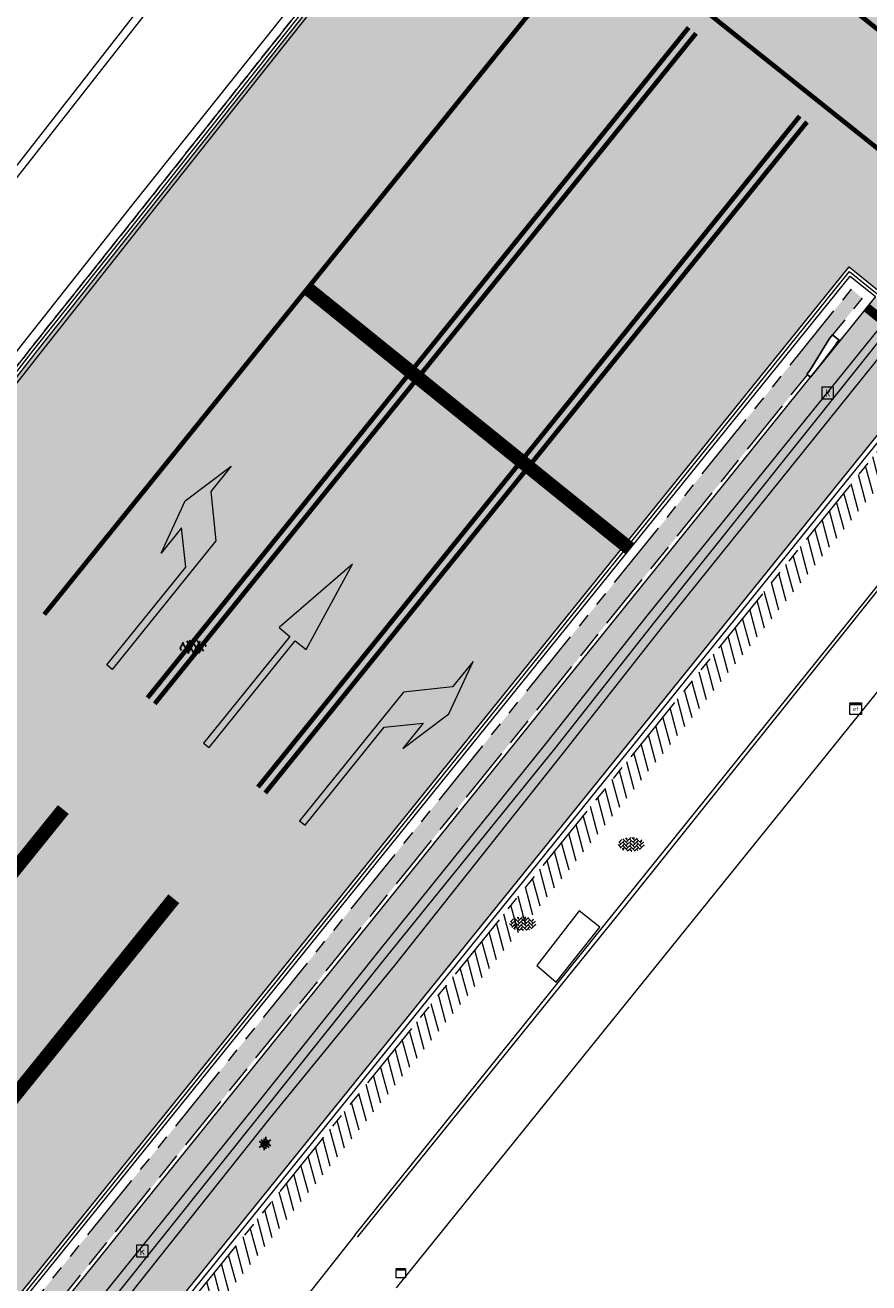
# Model space of a CAD drawing. Header units: metres. Extents: x 187916 to 189411, y 333285 to 334910.
# Tile 71 of 256: x 188356 to 188374, y 334377 to 334404. Entities that reach past the tile are written whole.
import ezdxf
from ezdxf.enums import TextEntityAlignment as Align

# ---------------------------------------------------------------- set-up
doc = ezdxf.new("R2010")
doc.units = ezdxf.units.M
for name, pattern in [('DASHED2', [0.375, 0.25, -0.125]), ('VH-OPSLUITBAND_100X200', [16, 8, -2, 4, -2]), ('VH-TROTTOIRBAND_180-200', [20, 10, -2, 2, -2, 2, -2]), ('VW-1-3_STREEP', [4, 1, -3]), ('VW-5050_STREEP', [1, 0.5, -0.5])]:
    doc.linetypes.add(name, pattern=pattern)
for name, color, linetype, lineweight in [('B-ME-IE-MEUBILAIR_WEGMEUBILAIR-S', 253, 'Continuous', 18), ('B-ME-IE-MEUBILAIR_WEGMEUBILAIR_LICHTMAST-S', 253, 'Continuous', 25), ('B-ME-IE-MEUBILAIR_WEGMEUBILAIR_ZITBANK-G', 253, 'Continuous', 18), ('B-ME-KL-ET_KAST-G', 253, 'Continuous', 18), ('B-ME-OG-BEBOUWING_HOOFDGEBOUW-G', 253, 'Continuous', 18), ('B-ME-RI-HWA_KOLK-S', 253, 'Continuous', 25), ('B-ME-VH-KANTOPSLUITING_ACHTERKANTBAND-G', 253, 'Continuous', 18), ('B-ME-VH-VERHARDING_ASFALT-G', 253, 'Continuous', 18), ('B-ME-VH-VERHARDING_ASFALT-S', 253, 'Continuous', 25), ('B-ME-VH-VERHARDING_BETONSTRAATSTEEN-G', 253, 'Continuous', 18), ('B-ME-VH-VERHARDING_BETONSTRAATSTEEN-S', 253, 'Continuous', 25), ('B-WE-VW-MARKERING_DWARS_STOPSTREEP_030-G', 251, 'Continuous', 0), ('N-WE-VH-HERSTRATEN-A-200', 252, 'Continuous', 18), ('N-WE-VH-KANTOPSLUITING_OPSLUITBAND_80X200-G', 30, 'VH-OPSLUITBAND_100X200', 15), ('N-WE-VH-KANTOPSLUITING_RIJWIELPADBAND_4-12 200-G', 94, 'VH-TROTTOIRBAND_180-200', 15), ('N-WE-VH-KANTOPSLUITING_TROTTOIRBAND_180 200-G', 251, 'VH-TROTTOIRBAND_180-200', 15), ('N-WE-VH-KANTOPSLUITING_VERLOOPBAND-S', 251, 'Continuous', 25), ('N-WE-VH-KANTOPSLUITING_VERLOOPBAND_TBV TEKENING-G', 10, 'Continuous', 25), ('N-WE-VH-KANTOPSLUITING_VOORKANTBAND-G', 7, 'Continuous', 15), ('N-WE-VH-KANTVERHARDING_STREKLAAG_BSS-G', 60, 'Continuous', 18), ('N-WE-VH-KANTVERHARDING_STREKLAAG_SBS-G', 130, 'Continuous', 18), ('N-WE-VH-VERHARDING_ASFALT_RIJWEG-A', 251, 'Continuous', 18), ('N-WE-VH-VERHARDING_BETONSTRAATSTEEN-ROOD-A', 11, 'Continuous', 18), ('N-WE-VW-MARKERING_DWARS_STOPSTREEP_020-G', 251, 'Continuous', 0), ('N-WE-VW-MARKERING_LANGS_STREEP-G', 251, 'Continuous', 0), ('N-WE-VW-MARKERING_LANGS_STREEP_050050-G', 251, 'VW-5050_STREEP', 0), ('N-WE-VW-MARKERING_LANGS_STREEP_13-G', 251, 'VW-1-3_STREEP', 0), ('N-WE-VW-MARKERING_PIJL-S', 251, 'Continuous', 0)]:
    doc.layers.add(name, color=color, linetype=linetype, lineweight=lineweight)
doc.layers.add('N-WE-VH-MATERIAALSCHEIDING-G', color=7, linetype='DASHED2')
doc.layers.add('N-WE-VH-VERHARDING_PRINTBETON-A', color=251, linetype='Continuous')
doc.styles.add('NLCS-ISO', font='NLCS-ISO.ttf')

# ---------------------------------------------------------------- blocks, each defined once
blk = doc.blocks.new('SRI-KOLK-SO')
at = {"color": 0, "linetype": 'ByBlock', "lineweight": 18}
blk.add_lwpolyline([(-1.125, -1.125), (1.125, -1.125), (1.125, 1.125), (-1.125, 1.125)], close=True, dxfattribs=at)
at = {"color": 0, "linetype": 'ByBlock', "lineweight": 18, "style": 'NLCS-ISO'}
blk.add_text('k', height=1.5, dxfattribs=at).set_placement((0, 0), align=Align.MIDDLE_CENTER)
blk = doc.blocks.new('B-SIE-WEG_LICHTMAST-SO')
at = {"ltscale": 0.1}
for p, q in [((-1.1, 0.63), (-2.19, 1.27)), ((0, 1.27), (0, 2.53)), ((1.1, 0.63), (2.19, 1.27)), ((-1.1, -0.63), (-2.19, -1.27)), ((0, -1.27), (0, -2.53)), ((1.1, -0.63), (2.19, -1.27))]:
    blk.add_line(p, q, dxfattribs=at)
at = {"flags": 128}
for points in [[(-1.16, 0.5), (1.16, 0.5)], [(-1.16, -0.5), (1.16, -0.5)]]:
    blk.add_lwpolyline(points, dxfattribs=at)
at = {"ltscale": 0.1}
blk.add_circle((0, 0), 1.27, dxfattribs=at)
at = {"style": 'NLCS-ISO'}
blk.add_attdef('TYPE', text='', height=1.8, dxfattribs=at).set_placement((0, 2.53), align=Align.BOTTOM_CENTER)
blk = doc.blocks.new('SVH-BSS_KEIFORMAAT_KEPER-SO')
at = {"ltscale": 0.1}
for p, q in [((-5.34, 0.88), (-4.45, 0)), ((-5.2, 0.74), (-4.03, 1.91)), ((-5.2, -0.74), (-2.97, 1.48)), ((-4.81, -1.84), (-2.97, 0)), ((-4.56, 1.6), (-4.45, 1.48)), ((-3.71, 0.74), (-1.48, -1.48)), ((-3.6, 2.11), (-1.48, 0)), ((-2.48, 2.48), (-1.48, 1.48)), ((-2.23, 0.74), (-0.21, 2.76)), ((-2.23, 2.23), (-1.85, 2.61)), ((-2.23, -0.74), (0, 1.48)), ((-2.23, -2.23), (0, 0)), ((-0.74, 2.23), (1.48, 0)), ((-0.74, 0.74), (1.48, -1.48)), ((0.22, 2.75), (1.48, 1.48)), ((0.74, 2.23), (1.2, 2.68)), ((0.74, 0.74), (2.45, 2.45)), ((0.74, -0.74), (2.97, 1.48)), ((0.74, -2.23), (2.97, 0)), ((2.23, 2.23), (4.45, 0)), ((2.23, 0.74), (4.45, -1.48)), ((3.71, 0.74), (4.5, 1.53)), ((3.71, -0.74), (5.25, 0.79)), ((4.22, 1.72), (4.45, 1.48)), ((5.2, 0.74), (5.39, 0.55)), ((-5.73, -0.2), (-4.45, -1.48)), ((-3.89, -2.41), (-2.97, -1.48)), ((-3.71, -0.74), (-1.48, -2.97)), ((-3.71, -2.23), (-3.27, -2.67)), ((-1.59, -3.08), (0, -1.48)), ((-0.74, -0.74), (1.48, -2.97)), ((-0.74, -2.23), (0.21, -3.18)), ((-0.22, -3.19), (0, -2.97)), ((1.36, -3.09), (2.97, -1.48)), ((2.23, -0.74), (3.84, -2.36)), ((2.23, -2.23), (2.78, -2.78)), ((3.71, -2.23), (5.57, -0.37)), ((5.2, -0.74), (5.41, -0.95))]:
    blk.add_line(p, q, dxfattribs=at)
at = {"style": 'NLCS-ISO'}
blk.add_attdef('FORMAAT', text='', height=1.8, dxfattribs=at).set_placement((-5.83, -0.22), align=Align.MIDDLE_RIGHT)
blk.add_attdef('KLEUR', text='', height=1.8, dxfattribs=at).set_placement((5.82, -0.22), align=Align.MIDDLE_LEFT)
at = {"style": 'NLCS-ISO', "flags": 1}
blk.add_attdef('FUNCTIE', text='', height=1.8, dxfattribs=at).set_placement((0.12, -3.58), align=Align.MIDDLE_CENTER)
blk = doc.blocks.new('SKL-ET_KAST_ELEKTRA-SO')
at = {"color": 0, "linetype": 'ByBlock', "lineweight": 18}
for points in [[(-2, 2), (2, 2), (2, 1.68), (-2, 1.68)], [(-2, 1.52), (2, 1.52), (2, -2), (-2, -2)]]:
    blk.add_lwpolyline(points, close=True, dxfattribs=at)
at = {"color": 0, "linetype": 'ByBlock', "lineweight": 18, "style": 'NLCS-ISO'}
blk.add_text('et', height=1.5, dxfattribs=at).set_placement((0, 0), align=Align.MIDDLE_CENTER)
blk = doc.blocks.new('SVH-ASFALT-SO')
at = {"ltscale": 0.1}
for p, q in [((-1.91, 0.69), (0.95, 5.64)), ((0, 0), (3.27, 5.66)), ((4.87, 0.12), (1.65, 5.7)), ((6.7, 0.95), (4.04, 5.55)), ((-2.72, 1.26), (-3.45, 2.54)), ((-3.36, 2.17), (-1.83, 4.83)), ((0.36, -0.07), (-2.31, 4.55)), ((2.75, -0.22), (-0.47, 5.37)), ((2.18, -0.23), (5.32, 5.22)), ((4.66, 0.07), (7.07, 4.25)), ((7.83, 2.99), (7.15, 4.18))]:
    blk.add_line(p, q, dxfattribs=at)
at = {"style": 'NLCS-ISO'}
blk.add_attdef('KLEUR', text='', height=1.8, dxfattribs=at).set_placement((9.49, 2.74), align=Align.MIDDLE_LEFT)
at = {"style": 'NLCS-ISO', "flags": 1}
blk.add_attdef('FUNCTIE', text='', height=1.8, dxfattribs=at).set_placement((0.12, -3.58), align=Align.MIDDLE_CENTER)
blk = doc.blocks.new('SIE-MEUBILAIR_KAST-SO')
for points in [[(-1, 1), (1, 1), (1, 0.84), (-1, 0.84)], [(-1, 0.76), (1, 0.76), (1, -1), (-1, -1)]]:
    blk.add_lwpolyline(points, close=True)
blk = doc.blocks.new('DTM')
at = {"layer": 'B-ME-IE-MEUBILAIR_WEGMEUBILAIR_ZITBANK-G', "ltscale": 0.2, "flags": 128}
blk.add_lwpolyline([(188366.84, 334383.359), (188367.254, 334383), (188368.191, 334384.178), (188367.746, 334384.528), (188366.84, 334383.359)], dxfattribs=at)
at = {"layer": 'B-ME-OG-BEBOUWING_HOOFDGEBOUW-G', "ltscale": 0.2, "flags": 128}
blk.add_lwpolyline([(188420.36, 334357.369), (188422.499, 334360.138), (188422.848, 334362.638), (188422.216, 334363.409), (188420.7, 334364.689), (188412.34, 334371.489), (188412.421, 334371.596), (188412.658, 334371.897), (188400.217, 334381.928), (188392.607, 334388.066), (188392.375, 334387.778), (188392.269, 334387.649), (188383.87, 334394.426), (188382.256, 334395.736), (188381.447, 334396.14), (188379.758, 334395.927), (188379.133, 334395.297), (188377.757, 334393.711), (188373.382, 334388.279), (188363.819, 334376.436)], dxfattribs=at)
at = {"layer": 'B-ME-VH-KANTOPSLUITING_ACHTERKANTBAND-G', "ltscale": 0.2, "flags": 128}
for points in [[(188365.59, 334413.264), (188353.638, 334397.943)], [(188350.068, 334389.411), (188349.758, 334389.668), (188352.512, 334393.234), (188352.872, 334392.954), (188355.812, 334396.73), (188358.182, 334399.726), (188363.107, 334405.897), (188367.545, 334411.396), (188367.573, 334411.695), (188367.312, 334411.576), (188367.175, 334411.697)], [(188383.945, 334399.729), (188381.826, 334400.824), (188379.604, 334400.714), (188377.456, 334399.834), (188377.695, 334399.502), (188376.57, 334398.639), (188376.301, 334398.945), (188375.759, 334398.375), (188375.1, 334397.556), (188369.531, 334390.627), (188367.406, 334387.926), (188363.774, 334383.353), (188361.096, 334380.074), (188356.995, 334374.912), (188350.696, 334367.05), (188343.624, 334358.194), (188337.974, 334351.163), (188332.284, 334344.052), (188328.738, 334339.477), (188329.064, 334339.199), (188326.712, 334336.069), (188326.331, 334336.326), (188325.459, 334335.149), (188321.595, 334329.891)], [(188362.989, 334377.52), (188368.575, 334384.435), (188375.311, 334392.847), (188377.508, 334395.595), (188377.45, 334395.639)]]:
    blk.add_lwpolyline(points, dxfattribs=at)
at = {"layer": 'B-ME-VH-VERHARDING_ASFALT-G', "ltscale": 0.2, "flags": 128}
for points in [[(188350.434, 334389.154), (188353.179, 334392.692), (188356.139, 334396.464), (188358.522, 334399.469), (188363.419, 334405.654), (188367.849, 334411.145), (188367.882, 334412.017), (188367.68, 334412.341), (188366.289, 334413.467), (188370.288, 334418.472), (188371.455, 334420.619), (188371.918, 334423.713), (188371.369, 334426.281), (188370.324, 334428.234), (188369.552, 334429.556), (188367.924, 334432.088), (188365.831, 334434.904), (188362.424, 334438.566)], [(188384.194, 334399.995), (188381.88, 334401.175), (188379.499, 334401.039), (188377.28, 334400.133), (188376.046, 334399.221), (188375.491, 334398.655), (188369.227, 334390.906), (188367.022, 334388.116), (188363.442, 334383.673), (188360.791, 334380.344), (188356.589, 334375.126), (188350.339, 334367.289), (188343.244, 334358.401), (188337.609, 334351.408), (188331.947, 334344.296), (188328.371, 334339.715), (188325.987, 334336.569), (188325.137, 334335.409)]]:
    blk.add_lwpolyline(points, dxfattribs=at)
at = {"layer": 'B-ME-VH-VERHARDING_BETONSTRAATSTEEN-G', "ltscale": 0.2, "flags": 128}
for points in [[(188365.755, 334413.146), (188353.752, 334397.846)], [(188350.232, 334389.268), (188353.025, 334392.825), (188355.975, 334396.617), (188358.369, 334399.623), (188363.237, 334405.759), (188367.673, 334411.289), (188367.723, 334411.84), (188367.175, 334411.697)], [(188384.102, 334399.864), (188381.86, 334401.035), (188379.526, 334400.902), (188377.359, 334400.014), (188376.152, 334399.081), (188375.597, 334398.541), (188369.373, 334390.743), (188367.216, 334388.011), (188363.601, 334383.544), (188360.938, 334380.206), (188356.783, 334375.01), (188350.513, 334367.156), (188343.441, 334358.309), (188337.837, 334351.314), (188332.123, 334344.162), (188328.543, 334339.591), (188326.194, 334336.452), (188325.294, 334335.277), (188321.437, 334330.037), (188317.44, 334324.59), (188312.276, 334317.185), (188307.667, 334310.612), (188303.603, 334304.753)], [(188362.932, 334377.57), (188368.502, 334384.495), (188375.254, 334392.879), (188377.45, 334395.639), (188375.1, 334397.556)], [(188362.932, 334377.57), (188359.337, 334373.014), (188352.992, 334365.14), (188345.956, 334356.433), (188340.901, 334350.285), (188334.579, 334342.213), (188331.045, 334337.696), (188334.726, 334334.219)]]:
    blk.add_lwpolyline(points, dxfattribs=at)
at = {"layer": 'B-ME-IE-MEUBILAIR_WEGMEUBILAIR-S', "xscale": 0.1, "yscale": 0.1, "zscale": 0.1}
blk.add_blockref('SIE-MEUBILAIR_KAST-SO', (188363.918, 334376.749), dxfattribs=at)
at = {"layer": 'B-ME-IE-MEUBILAIR_WEGMEUBILAIR_LICHTMAST-S', "xscale": 0.05, "yscale": 0.05, "zscale": 0.05}
for p in [(188360.981, 334379.515), (188361.016, 334379.549)]:
    blk.add_blockref('B-SIE-WEG_LICHTMAST-SO', p, dxfattribs=at)
at = {"layer": 'B-ME-KL-ET_KAST-G', "xscale": 0.0625, "yscale": 0.0625, "zscale": 0.0625}
blk.add_blockref('SKL-ET_KAST_ELEKTRA-SO', (188373.686, 334388.871), dxfattribs=at)
at = {"layer": 'B-ME-RI-HWA_KOLK-S', "xscale": 0.11, "yscale": 0.11, "zscale": 0.11}
for p in [(188373.085, 334395.654), (188358.363, 334377.225)]:
    blk.add_blockref('SRI-KOLK-SO', p, dxfattribs=at)
at = {"layer": 'B-ME-VH-VERHARDING_ASFALT-S', "xscale": 0.05, "yscale": 0.05, "zscale": 0.05}
blk.add_blockref('SVH-ASFALT-SO', (188359.343, 334390.061), dxfattribs=at)
at = {"layer": 'B-ME-VH-VERHARDING_BETONSTRAATSTEEN-S', "xscale": 0.05, "yscale": 0.05, "zscale": 0.05}
for p in [(188368.867, 334385.969), (188366.538, 334384.266)]:
    blk.add_blockref('SVH-BSS_KEIFORMAAT_KEPER-SO', p, dxfattribs=at)
blk = doc.blocks.new('SVH-VERLOOPBAND_OPSLUITBAND 100X250 HD_TROTTOIRBAND 180 200X250 HD_L1000-MM')
at = {"linetype": 'Continuous', "lineweight": 0}
blk.add_lwpolyline([(0, 100), (100, 100), (900, 200), (1000, 200), (1000, 0), (0, 0)], close=True, dxfattribs=at)
blk.add_lwpolyline([(900, 20), (1000, 20), (900, 20), (100, 0)], dxfattribs=at)
blk = doc.blocks.new('ontwerp Wilhelmina- & Engelenkampstraat')
at = {"layer": 'N-WE-VH-HERSTRATEN-A-200'}
h = blk.add_hatch(dxfattribs=at)
h.set_pattern_fill('AVH-HERSTRATEN-SO', color=256, scale=0.2, angle=45, pattern_type=2)
h.set_pattern_definition([(105, (188105.68291, 334536.56465), (-0.19318517, -0.05176381), [])])
h.paths.add_polyline_path([(188376.462, 334396.467), (188376.141, 334396.736), (188376.078, 334396.659), (188375.513, 334396.086), (188375.45, 334396.009), (188340.088, 334352.215), (188335.321, 334346.142, -0.018589), (188332.818, 334343.185), (188325.496, 334335.163, 0.026326), (188324.169, 334333.546), (188322.076, 334330.702), (188321.615, 334329.924), (188321.94, 334329.674), (188324.572, 334333.25, -0.026326), (188325.865, 334334.826), (188333.187, 334342.848, 0.018589), (188335.715, 334345.833), (188340.479, 334351.904)])
at = {"layer": 'N-WE-VH-VERHARDING_ASFALT_RIJWEG-A', "transparency": 33554610}
h = blk.add_hatch(color=256, dxfattribs=at)
h.dxf.hatch_style = 1
edge = h.paths.add_edge_path()
edge.add_line((188319.448, 334344.532), (188319.709, 334344.905))
edge.add_line((188319.709, 334344.905), (188320.05, 334345.258))
edge.add_line((188320.05, 334345.258), (188320.526, 334345.41))
edge.add_line((188320.526, 334345.41), (188320.936, 334345.385))
edge.add_line((188320.936, 334345.385), (188321.287, 334345.208))
edge.add_line((188321.287, 334345.208), (188321.745, 334344.897))
edge.add_line((188321.745, 334344.897), (188322.045, 334344.517))
edge.add_line((188322.045, 334344.517), (188322.191, 334344.154))
edge.add_line((188322.191, 334344.154), (188322.177, 334343.688))
edge.add_line((188322.177, 334343.688), (188321.989, 334343.297))
edge.add_line((188321.989, 334343.297), (188319.084, 334339.177))
edge.add_line((188319.084, 334339.177), (188318.234, 334337.94))
edge.add_line((188318.234, 334337.94), (188320.555, 334336.311))
edge.add_line((188320.555, 334336.311), (188321.131, 334337.132))
edge.add_line((188321.131, 334337.132), (188323.48, 334340.229))
edge.add_arc((188335.544, 334331.082), 15.14, 125.2659, 142.8274, ccw=False)
edge.add_line((188326.802, 334343.443), (188331.556, 334346.804))
edge.add_arc((188325.863, 334354.855), 9.86, 305.2659, 321.8722)
edge.add_line((188333.619, 334348.767), (188337.772, 334354.059))
edge.add_line((188337.772, 334354.059), (188373.543, 334398.358))
edge.add_line((188373.543, 334398.358), (188374.196, 334397.83))
edge.add_line((188374.196, 334397.83), (188375.676, 334399.688))
edge.add_line((188375.676, 334399.688), (188376.727, 334401.408))
edge.add_line((188376.727, 334401.408), (188377.397, 334402.641))
edge.add_line((188377.397, 334402.641), (188387.326, 334419.705))
edge.add_line((188387.326, 334419.705), (188389.489, 334423.249))
edge.add_line((188389.489, 334423.249), (188397.691, 334433.076))
edge.add_line((188397.691, 334433.076), (188407.772, 334444.925))
edge.add_line((188407.772, 334444.925), (188413.951, 334452.15))
edge.add_line((188413.951, 334452.15), (188416.043, 334454.594))
edge.add_line((188416.043, 334454.594), (188409.54, 334460.11))
edge.add_line((188409.54, 334460.11), (188407.378, 334457.756))
edge.add_line((188407.378, 334457.756), (188404.785, 334454.932))
edge.add_line((188404.785, 334454.932), (188400.57, 334450.836))
edge.add_line((188400.57, 334450.836), (188401.136, 334450.36))
edge.add_line((188401.136, 334450.36), (188396.137, 334444.767))
edge.add_line((188396.137, 334444.767), (188390.585, 334438.589))
edge.add_line((188390.585, 334438.589), (188390.475, 334438.682))
edge.add_line((188390.475, 334438.682), (188371.104, 334415.333))
edge.add_line((188371.104, 334415.333), (188370.465, 334414.564))
edge.add_line((188370.465, 334414.564), (188367.736, 334412.295))
edge.add_line((188367.736, 334412.295), (188367.512, 334412.056))
edge.add_arc((188367.517, 334411.599), 0.457, -34.937, 90.7062, ccw=False)
edge.add_line((188367.892, 334411.338), (188367.782, 334411.201))
edge.add_line((188367.782, 334411.201), (188363.346, 334405.672))
edge.add_line((188363.346, 334405.672), (188358.479, 334399.536))
edge.add_line((188358.479, 334399.536), (188356.085, 334396.53))
edge.add_line((188356.085, 334396.53), (188353.135, 334392.739))
edge.add_line((188353.135, 334392.739), (188350.342, 334389.182))
edge.add_line((188350.342, 334389.182), (188345.473, 334382.91))
edge.add_line((188345.473, 334382.91), (188339.307, 334374.972))
edge.add_line((188339.307, 334374.972), (188334.57, 334368.751))
edge.add_line((188334.57, 334368.751), (188331.456, 334364.676))
edge.add_line((188331.456, 334364.676), (188327.427, 334359.409))
edge.add_line((188327.427, 334359.409), (188321.849, 334352.099))
edge.add_line((188321.849, 334352.099), (188319.292, 334348.775))
edge.add_line((188319.292, 334348.775), (188317.276, 334346.083))
edge.add_line((188317.276, 334346.083), (188319.448, 334344.532))
at = {"layer": 'N-WE-VH-VERHARDING_BETONSTRAATSTEEN-ROOD-A', "transparency": 33554610}
h = blk.add_hatch(color=11, dxfattribs=at)
h.dxf.hatch_style = 1
edge = h.paths.add_edge_path()
edge.add_line((188375.547, 334396.559), (188374.108, 334397.721))
edge.add_line((188374.108, 334397.721), (188338.43, 334353.535))
edge.add_line((188338.43, 334353.535), (188333.654, 334347.451))
edge.add_arc((188294.322, 334378.321), 50, 317.6124, 321.8722, ccw=False)
edge.add_line((188331.252, 334344.614), (188325.417, 334338.221))
edge.add_arc((188341.558, 334323.286), 21.991, 137.221, 143.4378)
edge.add_line((188323.894, 334336.386), (188322.714, 334334.795))
edge.add_line((188322.714, 334334.795), (188319.97, 334331.096))
edge.add_line((188319.97, 334331.096), (188321.348, 334330.085))
edge.add_line((188321.348, 334330.085), (188321.958, 334330.913))
edge.add_line((188321.958, 334330.913), (188323.772, 334333.378))
edge.add_line((188323.772, 334333.378), (188323.992, 334333.677))
edge.add_arc((188340.179, 334321.761), 20.1, 137.6124, 143.6444, ccw=False)
edge.add_line((188325.334, 334335.312), (188332.655, 334343.333))
edge.add_arc((188294.322, 334378.321), 51.9, 317.6124, 321.8722)
edge.add_line((188335.148, 334346.277), (188339.916, 334352.352))
edge.add_line((188339.916, 334352.352), (188375.586, 334396.528))
edge.add_line((188375.586, 334396.528), (188375.547, 334396.559))
at = {"layer": 'N-WE-VH-VERHARDING_PRINTBETON-A', "transparency": 33554610}
h = blk.add_hatch(dxfattribs=at)
h.set_pattern_fill('HEX', color=256, scale=0.05)
edge = h.paths.add_edge_path()
edge.add_line((188333.591, 334347.5), (188338.367, 334353.585))
edge.add_line((188338.367, 334353.585), (188372.651, 334396.044))
edge.add_line((188372.651, 334396.044), (188372.636, 334396.057))
edge.add_line((188372.636, 334396.057), (188372.698, 334396.135))
edge.add_line((188372.698, 334396.135), (188373.123, 334396.82))
edge.add_line((188373.123, 334396.82), (188373.186, 334396.898))
edge.add_line((188373.186, 334396.898), (188373.827, 334397.691))
edge.add_line((188373.827, 334397.691), (188373.593, 334397.88))
edge.add_line((188373.593, 334397.88), (188338.038, 334353.847))
edge.add_line((188338.038, 334353.847), (188333.887, 334348.557))
edge.add_arc((188325.863, 334354.855), 10.2, 305.2659, 321.8722, ccw=False)
edge.add_line((188331.752, 334346.527), (188329.75, 334345.111))
edge.add_line((188329.75, 334345.111), (188330.758, 334344.191))
edge.add_line((188330.758, 334344.191), (188331.193, 334344.668))
edge.add_arc((188294.322, 334378.321), 49.92, 317.6124, 321.8722)
at = {"layer": 'N-WE-VH-KANTOPSLUITING_OPSLUITBAND_80X200-G', "ltscale": 0.15, "flags": 128}
blk.add_lwpolyline([(188319.905, 334331.144), (188323.83, 334336.433, -0.025361), (188325.254, 334338.161), (188331.193, 334344.668, 0.018589), (188333.591, 334347.5), (188338.367, 334353.585), (188372.651, 334396.044)], format="xyb", dxfattribs=at)
at = {"layer": 'N-WE-VH-KANTOPSLUITING_RIJWIELPADBAND_4-12 200-G', "ltscale": 0.15, "flags": 128}
blk.add_lwpolyline([(188375.45, 334396.009), (188340.088, 334352.215), (188335.321, 334346.142, -0.018589), (188332.818, 334343.185), (188325.496, 334335.163, 0.026326), (188324.169, 334333.546), (188322.135, 334330.783)], format="xyb", dxfattribs=at)
at = {"layer": 'N-WE-VH-KANTOPSLUITING_TROTTOIRBAND_180 200-G', "ltscale": 0.15, "flags": 128}
blk.add_lwpolyline([(188327.815, 334343.743), (188331.752, 334346.527, 0.072586), (188333.887, 334348.557), (188338.038, 334353.847), (188373.593, 334397.88), (188373.827, 334397.691), (188373.186, 334396.898)], format="xyb", dxfattribs=at)
at = {"layer": 'N-WE-VH-KANTOPSLUITING_VERLOOPBAND_TBV TEKENING-G', "flags": 128}
blk.add_lwpolyline([(188372.636, 334396.057), (188372.698, 334396.135), (188373.123, 334396.82), (188373.186, 334396.898), (188373.342, 334396.772), (188372.713, 334395.994)], close=True, dxfattribs=at)
at = {"layer": 'N-WE-VH-KANTOPSLUITING_VOORKANTBAND-G', "flags": 128}
for points in [[(188327.7, 334343.906), (188331.637, 334346.69, 0.072586), (188333.729, 334348.681), (188337.882, 334353.971), (188373.564, 334398.161), (188374.108, 334397.721), (188373.342, 334396.772)], [(188375.671, 334396.473), (188339.994, 334352.29), (188335.227, 334346.216, -0.018589), (188332.729, 334343.266), (188325.407, 334335.244, 0.026326), (188324.072, 334333.617), (188322.038, 334330.854)], [(188319.97, 334331.096), (188323.894, 334336.386, -0.025361), (188325.313, 334338.107), (188331.252, 334344.614, 0.018589), (188333.654, 334347.451), (188338.43, 334353.535), (188372.713, 334395.994)]]:
    blk.add_lwpolyline(points, format="xyb", dxfattribs=at)
at = {"layer": 'N-WE-VH-KANTVERHARDING_STREKLAAG_BSS-G', "flags": 128}
blk.add_lwpolyline([(188375.586, 334396.528), (188339.916, 334352.352), (188335.148, 334346.277, -0.018589), (188332.655, 334343.333), (188325.334, 334335.312, 0.026326), (188323.992, 334333.677), (188321.958, 334330.913), (188321.348, 334330.085)], format="xyb", dxfattribs=at)
at = {"layer": 'N-WE-VH-KANTVERHARDING_STREKLAAG_SBS-G', "flags": 128}
for points in [[(188317.219, 334346.123), (188319.236, 334348.818), (188321.794, 334352.141), (188327.372, 334359.452), (188331.401, 334364.718), (188334.515, 334368.794), (188339.251, 334375.014), (188345.417, 334382.953), (188350.287, 334389.225), (188353.08, 334392.782), (188356.03, 334396.574), (188358.424, 334399.579), (188363.292, 334405.715), (188367.728, 334411.245), (188367.836, 334411.38, 0.64244), (188367.475, 334411.984, 0.64244)], [(188317.276, 334346.083), (188319.292, 334348.775), (188321.849, 334352.099), (188327.427, 334359.409), (188331.456, 334364.676), (188334.57, 334368.751), (188339.307, 334374.972), (188345.473, 334382.91), (188350.342, 334389.182), (188353.135, 334392.739), (188356.085, 334396.53), (188358.479, 334399.536), (188363.346, 334405.672), (188367.782, 334411.201), (188367.892, 334411.338, 0.644474), (188367.468, 334412.053, 0.644474)], [(188320.555, 334336.311), (188321.131, 334337.132), (188323.48, 334340.229, -0.076777), (188326.802, 334343.443), (188331.556, 334346.804, 0.072586), (188333.619, 334348.767), (188337.772, 334354.059), (188373.543, 334398.358), (188375.635, 334396.668)], [(188320.612, 334336.271), (188321.187, 334337.09), (188323.536, 334340.187, -0.076777), (188326.843, 334343.386), (188331.596, 334346.747, 0.072586), (188333.674, 334348.724), (188337.827, 334354.015), (188373.553, 334398.26), (188375.591, 334396.614)]]:
    blk.add_lwpolyline(points, format="xyb", dxfattribs=at)
at = {"layer": 'N-WE-VH-MATERIAALSCHEIDING-G', "flags": 128}
blk.add_lwpolyline([(188317.162, 334346.164), (188319.18, 334348.86), (188321.738, 334352.184), (188327.316, 334359.494), (188331.345, 334364.761), (188334.459, 334368.836), (188339.196, 334375.057), (188345.362, 334382.996), (188350.232, 334389.268), (188353.025, 334392.825), (188355.975, 334396.617), (188358.369, 334399.623), (188363.237, 334405.759), (188367.673, 334411.289), (188367.779, 334411.421, 0.639768), (188367.483, 334411.914, 0.639768)], format="xyb", dxfattribs=at)
at = {"layer": 'N-WE-VH-KANTOPSLUITING_VERLOOPBAND-S', "xscale": 0.0009999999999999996, "yscale": 0.0009999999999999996, "zscale": 0.0009999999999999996, "rotation": 51.08031005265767}
blk.add_blockref('SVH-VERLOOPBAND_OPSLUITBAND 100X250 HD_TROTTOIRBAND 180 200X250 HD_L1000-MM', (188372.713, 334395.994), dxfattribs=at)
blk = doc.blocks.new('A$C90b61d60')
at = {"linetype": 'Continuous', "lineweight": 0}
blk.add_hatch(color=0, dxfattribs=at).paths.add_polyline_path([(-0.375, 2.95), (-0.075, 2.95), (-0.075, 0), (0.075, 0), (0.075, 2.95), (0.375, 2.95), (0, 5)])
at = {"color": 0, "linetype": 'Continuous', "lineweight": 0, "flags": 128}
blk.add_lwpolyline([(-0.375, 2.95), (-0.075, 2.95), (-0.075, 0), (0.075, 0), (0.075, 2.95), (0.375, 2.95), (0, 5)], close=True, dxfattribs=at)
blk = doc.blocks.new('*U388')
at = {"color": 0, "lineweight": 0}
blk.add_blockref('A$C90b61d60', (0, 0), dxfattribs=at)
blk = doc.blocks.new('A$Ccdeee21c')
at = {"lineweight": 0}
blk.add_hatch(color=0, dxfattribs=at).paths.add_polyline_path([(0.3, 5), (0.3, 4.3), (-0.45, 3.55), (-0.45, 0), (-0.3, 0), (-0.3, 2.7), (0.3, 3.3), (0.3, 2.6), (0.6, 3.8)])
at = {"color": 0, "lineweight": 0, "flags": 128}
blk.add_lwpolyline([(0.3, 5), (0.3, 4.3), (-0.45, 3.55), (-0.45, 0), (-0.3, 0), (-0.3, 2.7), (0.3, 3.3), (0.3, 2.6), (0.6, 3.8)], close=True, dxfattribs=at)
blk = doc.blocks.new('*U387')
at = {"color": 0, "lineweight": 0}
blk.add_blockref('A$Ccdeee21c', (0, 0), dxfattribs=at)
blk = doc.blocks.new('A$Ccfbb3903')
at = {"linetype": 'Continuous', "lineweight": 0}
blk.add_hatch(color=0, dxfattribs=at).paths.add_polyline_path([(-0.3, 5), (-0.3, 4.3), (0.45, 3.55), (0.45, 0), (0.3, 0), (0.3, 2.7), (-0.3, 3.3), (-0.3, 2.6), (-0.6, 3.8)])
at = {"color": 0, "linetype": 'Continuous', "lineweight": 0, "flags": 128}
blk.add_lwpolyline([(-0.3, 5), (-0.3, 4.3), (0.45, 3.55), (0.45, 0), (0.3, 0), (0.3, 2.7), (-0.3, 3.3), (-0.3, 2.6), (-0.6, 3.8)], close=True, dxfattribs=at)
blk = doc.blocks.new('*U389')
at = {"color": 0, "lineweight": 0}
blk.add_blockref('A$Ccfbb3903', (0, 0), dxfattribs=at)
blk = doc.blocks.new('markering')
at = {"layer": 'B-WE-VW-MARKERING_DWARS_STOPSTREEP_030-G', "const_width": 0.3, "flags": 128}
blk.add_lwpolyline([(188361.912, 334397.898), (188368.836, 334392.306)], dxfattribs=at)
at = {"layer": 'N-WE-VW-MARKERING_DWARS_STOPSTREEP_020-G', "const_width": 0.2, "flags": 128}
blk.add_lwpolyline([(188373.92, 334397.488), (188375.398, 334396.294)], dxfattribs=at)
at = {"layer": 'N-WE-VW-MARKERING_LANGS_STREEP-G', "const_width": 0.1, "flags": 128}
for points in [[(188367.872, 334405.279), (188356.258, 334390.896)], [(188370.099, 334403.501), (188358.475, 334389.105)], [(188370.256, 334403.376), (188358.631, 334388.979)], [(188372.483, 334401.598), (188360.848, 334387.189)], [(188372.639, 334401.473), (188361.004, 334387.063)]]:
    blk.add_lwpolyline(points, dxfattribs=at)
at = {"layer": 'N-WE-VW-MARKERING_LANGS_STREEP_050050-G', "const_width": 0.1, "flags": 128}
for points in [[(188378.111, 334400.304), (188366.779, 334409.351)], [(188376.856, 334398.747), (188365.524, 334407.793)]]:
    blk.add_lwpolyline(points, dxfattribs=at)
at = {"layer": 'N-WE-VW-MARKERING_LANGS_STREEP_13-G', "const_width": 0.3, "flags": 128}
for points in [[(188356.668, 334386.708), (188333.227, 334357.677), (188323.542, 334345.338)], [(188359.041, 334384.792), (188335.613, 334355.778), (188325.915, 334343.421)]]:
    blk.add_lwpolyline(points, dxfattribs=at)
at = {"layer": 'N-WE-VW-MARKERING_PIJL-S', "rotation": 321.0803100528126}
for name, p in [('*U389', (188357.366, 334390)), ('*U388', (188359.739, 334388.084)), ('*U387', (188362.093, 334386.184))]:
    blk.add_blockref(name, p, dxfattribs=at)

msp = doc.modelspace()

# ---------------------------------------------------------------- block references
msp.add_blockref('DTM', (0, 0))

# ---------------------------------------------------------------- next in the draw order: block references
msp.add_blockref('ontwerp Wilhelmina- & Engelenkampstraat', (0, 0))

# ---------------------------------------------------------------- next in the draw order: block references
msp.add_blockref('markering', (0, 0))

doc.saveas('drawing.dxf')
